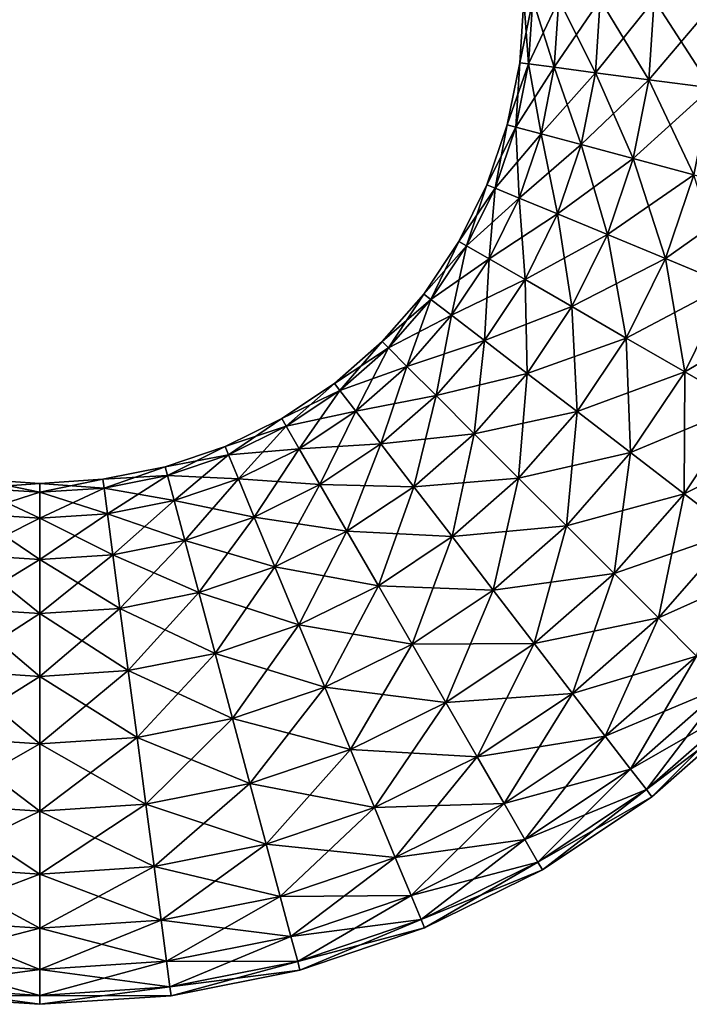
# Model space of a CAD drawing. Header units: metres. Extents: x -1.35 to 1.35, y -1.35 to 1.35.
# Tile 5 of 8: x -0.03 to 0.87, y -1.35 to -0.03. Entities that reach past the tile are written whole.
import ezdxf

# ---------------------------------------------------------------- set-up
doc = ezdxf.new("R2010")
doc.units = ezdxf.units.M
doc.layers.add('SELFTEST', color=7, linetype='CONTINUOUS')

msp = doc.modelspace()

# ---------------------------------------------------------------- linework, layer by layer
at = {"layer": 'SELFTEST'}
for points in [[(0.656263, -0.086398, 0.090587), (0.65, 0), (0.644439, -0.084842)], [(0.644439, -0.084842), (0.65, 0), (0.661926, 0, -0.090587)], [(0.644439, -0.084842), (0.661926, 0, -0.090587), (0.656263, -0.086398, -0.090587)], [(0.656263, -0.086398, 0.090587), (0.661926, 0, 0.090587), (0.65, 0)], [(0.690929, -0.090962, 0.175), (0.661926, 0, 0.090587), (0.656263, -0.086398, 0.090587)], [(0.656263, -0.086398, -0.090587), (0.661926, 0, -0.090587), (0.696891, 0, -0.175)], [(0.656263, -0.086398, -0.090587), (0.696891, 0, -0.175), (0.690929, -0.090962, -0.175)], [(0.690929, -0.090962, 0.175), (0.696891, 0, 0.175), (0.661926, 0, 0.090587)], [(0.746075, -0.098222, 0.247487), (0.696891, 0, 0.175), (0.690929, -0.090962, 0.175)], [(0.690929, -0.090962, -0.175), (0.696891, 0, -0.175), (0.752513, 0, -0.247487)], [(0.690929, -0.090962, -0.175), (0.752513, 0, -0.247487), (0.746075, -0.098222, -0.247487)], [(0.746075, -0.098222, 0.247487), (0.752513, 0, 0.247487), (0.696891, 0, 0.175)], [(0.817942, -0.107684, 0.303109), (0.752513, 0, 0.247487), (0.746075, -0.098222, 0.247487)], [(0.746075, -0.098222, -0.247487), (0.752513, 0, -0.247487), (0.825, 0, -0.303109)], [(0.746075, -0.098222, -0.247487), (0.825, 0, -0.303109), (0.817942, -0.107684, -0.303109)], [(0.817942, -0.107684, 0.303109), (0.825, 0, 0.303109), (0.752513, 0, 0.247487)], [(0.901633, -0.118702, 0.338074), (0.825, 0, 0.303109), (0.817942, -0.107684, 0.303109)], [(0.817942, -0.107684, -0.303109), (0.825, 0, -0.303109), (0.909413, 0, -0.338074)], [(0.817942, -0.107684, -0.303109), (0.909413, 0, -0.338074), (0.901633, -0.118702, -0.338074)], [(0.901633, -0.118702, 0.338074), (0.909413, 0, 0.338074), (0.825, 0, 0.303109)], [(0.639371, -0.171319, 0.090587), (0.644439, -0.084842), (0.627852, -0.168232)], [(0.627852, -0.168232), (0.644439, -0.084842), (0.656263, -0.086398, -0.090587)], [(0.627852, -0.168232), (0.656263, -0.086398, -0.090587), (0.639371, -0.171319, -0.090587)], [(0.639371, -0.171319, 0.090587), (0.656263, -0.086398, 0.090587), (0.644439, -0.084842)], [(0.673145, -0.180369, 0.175), (0.656263, -0.086398, 0.090587), (0.639371, -0.171319, 0.090587)], [(0.639371, -0.171319, -0.090587), (0.656263, -0.086398, -0.090587), (0.690929, -0.090962, -0.175)], [(0.639371, -0.171319, -0.090587), (0.690929, -0.090962, -0.175), (0.673145, -0.180369, -0.175)], [(0.673145, -0.180369, 0.175), (0.690929, -0.090962, 0.175), (0.656263, -0.086398, 0.090587)], [(0.726871, -0.194764, 0.247487), (0.690929, -0.090962, 0.175), (0.673145, -0.180369, 0.175)], [(0.673145, -0.180369, -0.175), (0.690929, -0.090962, -0.175), (0.746075, -0.098222, -0.247487)], [(0.726871, -0.194764, 0.247487), (0.746075, -0.098222, 0.247487), (0.690929, -0.090962, 0.175)], [(0.673145, -0.180369, -0.175), (0.746075, -0.098222, -0.247487), (0.726871, -0.194764, -0.247487)], [(0.796889, -0.213526, 0.303109), (0.746075, -0.098222, 0.247487), (0.726871, -0.194764, 0.247487)], [(0.726871, -0.194764, -0.247487), (0.746075, -0.098222, -0.247487), (0.817942, -0.107684, -0.303109)], [(0.796889, -0.213526, 0.303109), (0.817942, -0.107684, 0.303109), (0.746075, -0.098222, 0.247487)], [(0.726871, -0.194764, -0.247487), (0.817942, -0.107684, -0.303109), (0.796889, -0.213526, -0.303109)], [(0.878426, -0.235373, 0.338074), (0.817942, -0.107684, 0.303109), (0.796889, -0.213526, 0.303109)], [(0.796889, -0.213526, -0.303109), (0.817942, -0.107684, -0.303109), (0.901633, -0.118702, -0.338074)], [(0.796889, -0.213526, -0.303109), (0.901633, -0.118702, -0.338074), (0.878426, -0.235373, -0.338074)], [(0.878426, -0.235373, 0.338074), (0.901633, -0.118702, 0.338074), (0.817942, -0.107684, 0.303109)], [(0.61154, -0.253308, 0.090587), (0.627852, -0.168232), (0.600522, -0.248744)], [(0.600522, -0.248744), (0.627852, -0.168232), (0.639371, -0.171319, -0.090587)], [(0.600522, -0.248744), (0.639371, -0.171319, -0.090587), (0.61154, -0.253308, -0.090587)], [(0.61154, -0.253308, 0.090587), (0.639371, -0.171319, 0.090587), (0.627852, -0.168232)], [(0.643843, -0.266689, 0.175), (0.639371, -0.171319, 0.090587), (0.61154, -0.253308, 0.090587)], [(0.61154, -0.253308, -0.090587), (0.639371, -0.171319, -0.090587), (0.673145, -0.180369, -0.175)], [(0.643843, -0.266689, 0.175), (0.673145, -0.180369, 0.175), (0.639371, -0.171319, 0.090587)], [(0.61154, -0.253308, -0.090587), (0.673145, -0.180369, -0.175), (0.643843, -0.266689, -0.175)], [(0.695231, -0.287974, 0.247487), (0.673145, -0.180369, 0.175), (0.643843, -0.266689, 0.175)], [(0.643843, -0.266689, -0.175), (0.673145, -0.180369, -0.175), (0.726871, -0.194764, -0.247487)], [(0.695231, -0.287974, 0.247487), (0.726871, -0.194764, 0.247487), (0.673145, -0.180369, 0.175)], [(0.643843, -0.266689, -0.175), (0.726871, -0.194764, -0.247487), (0.695231, -0.287974, -0.247487)], [(0.762201, -0.315714, 0.303109), (0.726871, -0.194764, 0.247487), (0.695231, -0.287974, 0.247487)], [(0.695231, -0.287974, -0.247487), (0.726871, -0.194764, -0.247487), (0.796889, -0.213526, -0.303109)], [(0.762201, -0.315714, 0.303109), (0.796889, -0.213526, 0.303109), (0.726871, -0.194764, 0.247487)], [(0.695231, -0.287974, -0.247487), (0.796889, -0.213526, -0.303109), (0.762201, -0.315714, -0.303109)], [(0.840188, -0.348017, 0.338074), (0.796889, -0.213526, 0.303109), (0.762201, -0.315714, 0.303109)], [(0.762201, -0.315714, -0.303109), (0.796889, -0.213526, -0.303109), (0.878426, -0.235373, -0.338074)], [(0.840188, -0.348017, 0.338074), (0.878426, -0.235373, 0.338074), (0.796889, -0.213526, 0.303109)], [(0.762201, -0.315714, -0.303109), (0.878426, -0.235373, -0.338074), (0.840188, -0.348017, -0.338074)], [(0.92388, -0.382683, 0.35), (0.878426, -0.235373, 0.338074), (0.840188, -0.348017, 0.338074)], [(0.840188, -0.348017, -0.338074), (0.878426, -0.235373, -0.338074), (0.965926, -0.258819, -0.35)], [(0.573245, -0.330963, 0.090587), (0.600522, -0.248744), (0.562917, -0.325)], [(0.562917, -0.325), (0.600522, -0.248744), (0.61154, -0.253308, -0.090587)], [(0.573245, -0.330963, 0.090587), (0.61154, -0.253308, 0.090587), (0.600522, -0.248744)], [(0.562917, -0.325), (0.61154, -0.253308, -0.090587), (0.573245, -0.330963, -0.090587)], [(0.603526, -0.348445, 0.175), (0.61154, -0.253308, 0.090587), (0.573245, -0.330963, 0.090587)], [(0.573245, -0.330963, -0.090587), (0.61154, -0.253308, -0.090587), (0.643843, -0.266689, -0.175)], [(0.603526, -0.348445, 0.175), (0.643843, -0.266689, 0.175), (0.61154, -0.253308, 0.090587)], [(0.840188, -0.348017, -0.338074), (0.965926, -0.258819, -0.35), (0.92388, -0.382683, -0.35)], [(0.573245, -0.330963, -0.090587), (0.643843, -0.266689, -0.175), (0.603526, -0.348445, -0.175)], [(0.651695, -0.376256, 0.247487), (0.643843, -0.266689, 0.175), (0.603526, -0.348445, 0.175)], [(0.603526, -0.348445, -0.175), (0.643843, -0.266689, -0.175), (0.695231, -0.287974, -0.247487)], [(0.651695, -0.376256, 0.247487), (0.695231, -0.287974, 0.247487), (0.643843, -0.266689, 0.175)], [(0.603526, -0.348445, -0.175), (0.695231, -0.287974, -0.247487), (0.651695, -0.376256, -0.247487)], [(0.714471, -0.4125, 0.303109), (0.695231, -0.287974, 0.247487), (0.651695, -0.376256, 0.247487)], [(0.651695, -0.376256, -0.247487), (0.695231, -0.287974, -0.247487), (0.762201, -0.315714, -0.303109)], [(0.714471, -0.4125, 0.303109), (0.762201, -0.315714, 0.303109), (0.695231, -0.287974, 0.247487)], [(0.651695, -0.376256, -0.247487), (0.762201, -0.315714, -0.303109), (0.714471, -0.4125, -0.303109)], [(0.787575, -0.454706, 0.338074), (0.762201, -0.315714, 0.303109), (0.714471, -0.4125, 0.303109)], [(0.714471, -0.4125, -0.303109), (0.762201, -0.315714, -0.303109), (0.840188, -0.348017, -0.338074)], [(0.787575, -0.454706, 0.338074), (0.840188, -0.348017, 0.338074), (0.762201, -0.315714, 0.303109)], [(0.525141, -0.402955, 0.090587), (0.562917, -0.325), (0.51568, -0.395695)], [(0.51568, -0.395695), (0.562917, -0.325), (0.573245, -0.330963, -0.090587)], [(0.525141, -0.402955, 0.090587), (0.573245, -0.330963, 0.090587), (0.562917, -0.325)], [(0.51568, -0.395695), (0.573245, -0.330963, -0.090587), (0.525141, -0.402955, -0.090587)], [(0.552881, -0.42424, 0.175), (0.573245, -0.330963, 0.090587), (0.525141, -0.402955, 0.090587)], [(0.525141, -0.402955, -0.090587), (0.573245, -0.330963, -0.090587), (0.603526, -0.348445, -0.175)], [(0.552881, -0.42424, 0.175), (0.603526, -0.348445, 0.175), (0.573245, -0.330963, 0.090587)], [(0.525141, -0.402955, -0.090587), (0.603526, -0.348445, -0.175), (0.552881, -0.42424, -0.175)], [(0.597008, -0.458101, 0.247487), (0.603526, -0.348445, 0.175), (0.552881, -0.42424, 0.175)], [(0.552881, -0.42424, -0.175), (0.603526, -0.348445, -0.175), (0.651695, -0.376256, -0.247487)], [(0.597008, -0.458101, 0.247487), (0.651695, -0.376256, 0.247487), (0.603526, -0.348445, 0.175)], [(0.714471, -0.4125, -0.303109), (0.840188, -0.348017, -0.338074), (0.787575, -0.454706, -0.338074)], [(0.866026, -0.5, 0.35), (0.840188, -0.348017, 0.338074), (0.787575, -0.454706, 0.338074)], [(0.787575, -0.454706, -0.338074), (0.840188, -0.348017, -0.338074), (0.92388, -0.382683, -0.35)], [(0.866026, -0.5, 0.35), (0.92388, -0.382683, 0.35), (0.840188, -0.348017, 0.338074)], [(0.552881, -0.42424, -0.175), (0.651695, -0.376256, -0.247487), (0.597008, -0.458101, -0.247487)], [(0.654517, -0.502228, 0.303109), (0.651695, -0.376256, 0.247487), (0.597008, -0.458101, 0.247487)], [(0.597008, -0.458101, -0.247487), (0.651695, -0.376256, -0.247487), (0.714471, -0.4125, -0.303109)], [(0.654517, -0.502228, 0.303109), (0.714471, -0.4125, 0.303109), (0.651695, -0.376256, 0.247487)], [(0.787575, -0.454706, -0.338074), (0.92388, -0.382683, -0.35), (0.866026, -0.5, -0.35)], [(0.944476, -0.545293, 0.338074), (0.92388, -0.382683, 0.35), (0.866026, -0.5, 0.35)], [(0.866026, -0.5, -0.35), (0.92388, -0.382683, -0.35), (1.007571, -0.417349, -0.338074)], [(0.468052, -0.468052, 0.090587), (0.51568, -0.395695), (0.45962, -0.459619)], [(0.45962, -0.459619), (0.51568, -0.395695), (0.525141, -0.402955, -0.090587)], [(0.468052, -0.468052, 0.090587), (0.525141, -0.402955, 0.090587), (0.51568, -0.395695)], [(0.45962, -0.459619), (0.525141, -0.402955, -0.090587), (0.468053, -0.468052, -0.090587)], [(0.492777, -0.492776, 0.175), (0.525141, -0.402955, 0.090587), (0.468052, -0.468052, 0.090587)], [(0.468053, -0.468052, -0.090587), (0.525141, -0.402955, -0.090587), (0.552881, -0.42424, -0.175)], [(0.492777, -0.492776, 0.175), (0.552881, -0.42424, 0.175), (0.525141, -0.402955, 0.090587)], [(0.597008, -0.458101, -0.247487), (0.714471, -0.4125, -0.303109), (0.654517, -0.502228, -0.303109)], [(0.721486, -0.553616, 0.338074), (0.714471, -0.4125, 0.303109), (0.654517, -0.502228, 0.303109)], [(0.654517, -0.502228, -0.303109), (0.714471, -0.4125, -0.303109), (0.787575, -0.454706, -0.338074)], [(0.721486, -0.553616, 0.338074), (0.787575, -0.454706, 0.338074), (0.714471, -0.4125, 0.303109)], [(0.866026, -0.5, -0.35), (1.007571, -0.417349, -0.338074), (0.944476, -0.545293, -0.338074)], [(0.468053, -0.468052, -0.090587), (0.552881, -0.42424, -0.175), (0.492777, -0.492776, -0.175)], [(0.532107, -0.532107, 0.247487), (0.552881, -0.42424, 0.175), (0.492777, -0.492776, 0.175)], [(0.492777, -0.492776, -0.175), (0.552881, -0.42424, -0.175), (0.597008, -0.458101, -0.247487)], [(0.532107, -0.532107, 0.247487), (0.597008, -0.458101, 0.247487), (0.552881, -0.42424, 0.175)], [(0.402955, -0.525141, 0.090587), (0.45962, -0.459619), (0.395695, -0.51568)], [(0.395695, -0.51568), (0.45962, -0.459619), (0.468053, -0.468052, -0.090587)], [(0.402955, -0.525141, 0.090587), (0.468052, -0.468052, 0.090587), (0.45962, -0.459619)], [(0.492777, -0.492776, -0.175), (0.597008, -0.458101, -0.247487), (0.532107, -0.532107, -0.247487)], [(0.583363, -0.583363, 0.303109), (0.597008, -0.458101, 0.247487), (0.532107, -0.532107, 0.247487)], [(0.532107, -0.532107, -0.247487), (0.597008, -0.458101, -0.247487), (0.654517, -0.502228, -0.303109)], [(0.583363, -0.583363, 0.303109), (0.654517, -0.502228, 0.303109), (0.597008, -0.458101, 0.247487)], [(0.654517, -0.502228, -0.303109), (0.787575, -0.454706, -0.338074), (0.721486, -0.553616, -0.338074)], [(0.793353, -0.608761, 0.35), (0.787575, -0.454706, 0.338074), (0.721486, -0.553616, 0.338074)], [(0.721486, -0.553616, -0.338074), (0.787575, -0.454706, -0.338074), (0.866026, -0.5, -0.35)], [(0.793353, -0.608761, 0.35), (0.866026, -0.5, 0.35), (0.787575, -0.454706, 0.338074)], [(0.395695, -0.51568), (0.468053, -0.468052, -0.090587), (0.402955, -0.525141, -0.090587)], [(0.424241, -0.552881, 0.175), (0.468052, -0.468052, 0.090587), (0.402955, -0.525141, 0.090587)], [(0.402955, -0.525141, -0.090587), (0.468053, -0.468052, -0.090587), (0.492777, -0.492776, -0.175)], [(0.424241, -0.552881, 0.175), (0.492777, -0.492776, 0.175), (0.468052, -0.468052, 0.090587)], [(0.402955, -0.525141, -0.090587), (0.492777, -0.492776, -0.175), (0.424241, -0.552881, -0.175)], [(0.458101, -0.597008, 0.247487), (0.492777, -0.492776, 0.175), (0.424241, -0.552881, 0.175)], [(0.424241, -0.552881, -0.175), (0.492777, -0.492776, -0.175), (0.532107, -0.532107, -0.247487)], [(0.458101, -0.597008, 0.247487), (0.532107, -0.532107, 0.247487), (0.492777, -0.492776, 0.175)], [(0.532107, -0.532107, -0.247487), (0.654517, -0.502228, -0.303109), (0.583363, -0.583363, -0.303109)], [(0.643053, -0.643052, 0.338074), (0.654517, -0.502228, 0.303109), (0.583363, -0.583363, 0.303109)], [(0.583363, -0.583363, -0.303109), (0.654517, -0.502228, -0.303109), (0.721486, -0.553616, -0.338074)], [(0.643053, -0.643052, 0.338074), (0.721486, -0.553616, 0.338074), (0.654517, -0.502228, 0.303109)], [(0.721486, -0.553616, -0.338074), (0.866026, -0.5, -0.35), (0.793353, -0.608761, -0.35)], [(0.865221, -0.663907, 0.338074), (0.866026, -0.5, 0.35), (0.793353, -0.608761, 0.35)], [(0.793353, -0.608761, -0.35), (0.866026, -0.5, -0.35), (0.944476, -0.545293, -0.338074)], [(0.865221, -0.663907, 0.338074), (0.944476, -0.545293, 0.338074), (0.866026, -0.5, 0.35)], [(0.330963, -0.573245, 0.090587), (0.395695, -0.51568), (0.325, -0.562917)], [(0.325, -0.562917), (0.395695, -0.51568), (0.402955, -0.525141, -0.090587)], [(0.330963, -0.573245, 0.090587), (0.402955, -0.525141, 0.090587), (0.395695, -0.51568)], [(0.325, -0.562917), (0.402955, -0.525141, -0.090587), (0.330963, -0.573245, -0.090587)], [(0.348446, -0.603525, 0.175), (0.402955, -0.525141, 0.090587), (0.330963, -0.573245, 0.090587)], [(0.330963, -0.573245, -0.090587), (0.402955, -0.525141, -0.090587), (0.424241, -0.552881, -0.175)], [(0.348446, -0.603525, 0.175), (0.424241, -0.552881, 0.175), (0.402955, -0.525141, 0.090587)], [(0.424241, -0.552881, -0.175), (0.532107, -0.532107, -0.247487), (0.458101, -0.597008, -0.247487)], [(0.502228, -0.654516, 0.303109), (0.532107, -0.532107, 0.247487), (0.458101, -0.597008, 0.247487)], [(0.458101, -0.597008, -0.247487), (0.532107, -0.532107, -0.247487), (0.583363, -0.583363, -0.303109)], [(0.502228, -0.654516, 0.303109), (0.583363, -0.583363, 0.303109), (0.532107, -0.532107, 0.247487)], [(0.330963, -0.573245, -0.090587), (0.424241, -0.552881, -0.175), (0.348446, -0.603525, -0.175)], [(0.376256, -0.651695, 0.247487), (0.424241, -0.552881, 0.175), (0.348446, -0.603525, 0.175)], [(0.348446, -0.603525, -0.175), (0.424241, -0.552881, -0.175), (0.458101, -0.597008, -0.247487)], [(0.376256, -0.651695, 0.247487), (0.458101, -0.597008, 0.247487), (0.424241, -0.552881, 0.175)], [(0.583363, -0.583363, -0.303109), (0.721486, -0.553616, -0.338074), (0.643053, -0.643052, -0.338074)], [(0.707107, -0.707107, 0.35), (0.721486, -0.553616, 0.338074), (0.643053, -0.643052, 0.338074)], [(0.643053, -0.643052, -0.338074), (0.721486, -0.553616, -0.338074), (0.793353, -0.608761, -0.35)], [(0.707107, -0.707107, 0.35), (0.793353, -0.608761, 0.35), (0.721486, -0.553616, 0.338074)], [(0.793353, -0.608761, -0.35), (0.944476, -0.545293, -0.338074), (0.865221, -0.663907, -0.338074)], [(0.93219, -0.715295, 0.303109), (0.944476, -0.545293, 0.338074), (0.865221, -0.663907, 0.338074)], [(0.865221, -0.663907, -0.338074), (0.944476, -0.545293, -0.338074), (1.01758, -0.5875, -0.303109)], [(0.253308, -0.61154, 0.090587), (0.325, -0.562917), (0.248744, -0.600522)], [(0.248744, -0.600522), (0.325, -0.562917), (0.330963, -0.573245, -0.090587)], [(0.253308, -0.61154, 0.090587), (0.330963, -0.573245, 0.090587), (0.325, -0.562917)], [(0.248744, -0.600522), (0.330963, -0.573245, -0.090587), (0.253308, -0.61154, -0.090587)], [(0.266689, -0.643843, 0.175), (0.330963, -0.573245, 0.090587), (0.253308, -0.61154, 0.090587)], [(0.253308, -0.61154, -0.090587), (0.330963, -0.573245, -0.090587), (0.348446, -0.603525, -0.175)], [(0.266689, -0.643843, 0.175), (0.348446, -0.603525, 0.175), (0.330963, -0.573245, 0.090587)], [(0.458101, -0.597008, -0.247487), (0.583363, -0.583363, -0.303109), (0.502228, -0.654516, -0.303109)], [(0.553616, -0.721486, 0.338074), (0.583363, -0.583363, 0.303109), (0.502228, -0.654516, 0.303109)], [(0.502228, -0.654516, -0.303109), (0.583363, -0.583363, -0.303109), (0.643053, -0.643052, -0.338074)], [(0.553616, -0.721486, 0.338074), (0.643053, -0.643052, 0.338074), (0.583363, -0.583363, 0.303109)], [(0.865221, -0.663907, -0.338074), (1.01758, -0.5875, -0.303109), (0.93219, -0.715295, -0.303109)], [(0.171319, -0.639371, 0.090587), (0.248744, -0.600522), (0.168233, -0.627852)], [(0.168233, -0.627852), (0.248744, -0.600522), (0.253308, -0.61154, -0.090587)], [(0.171319, -0.639371, 0.090587), (0.253308, -0.61154, 0.090587), (0.248744, -0.600522)], [(0.253308, -0.61154, -0.090587), (0.348446, -0.603525, -0.175), (0.266689, -0.643843, -0.175)], [(0.287974, -0.695231, 0.247487), (0.348446, -0.603525, 0.175), (0.266689, -0.643843, 0.175)], [(0.266689, -0.643843, -0.175), (0.348446, -0.603525, -0.175), (0.376256, -0.651695, -0.247487)], [(0.287974, -0.695231, 0.247487), (0.376256, -0.651695, 0.247487), (0.348446, -0.603525, 0.175)], [(0.348446, -0.603525, -0.175), (0.458101, -0.597008, -0.247487), (0.376256, -0.651695, -0.247487)], [(0.4125, -0.714471, 0.303109), (0.458101, -0.597008, 0.247487), (0.376256, -0.651695, 0.247487)], [(0.376256, -0.651695, -0.247487), (0.458101, -0.597008, -0.247487), (0.502228, -0.654516, -0.303109)], [(0.4125, -0.714471, 0.303109), (0.502228, -0.654516, 0.303109), (0.458101, -0.597008, 0.247487)], [(0.168233, -0.627852), (0.253308, -0.61154, -0.090587), (0.171319, -0.639371, -0.090587)], [(0.180369, -0.673145, 0.175), (0.253308, -0.61154, 0.090587), (0.171319, -0.639371, 0.090587)], [(0.171319, -0.639371, -0.090587), (0.253308, -0.61154, -0.090587), (0.266689, -0.643843, -0.175)], [(0.180369, -0.673145, 0.175), (0.266689, -0.643843, 0.175), (0.253308, -0.61154, 0.090587)], [(0.643053, -0.643052, -0.338074), (0.793353, -0.608761, -0.35), (0.707107, -0.707107, -0.35)], [(0.771161, -0.771161, 0.338074), (0.793353, -0.608761, 0.35), (0.707107, -0.707107, 0.35)], [(0.707107, -0.707107, -0.35), (0.793353, -0.608761, -0.35), (0.865221, -0.663907, -0.338074)], [(0.771161, -0.771161, 0.338074), (0.865221, -0.663907, 0.338074), (0.793353, -0.608761, 0.35)], [(0.086399, -0.656263, 0.090587), (0.168233, -0.627852), (0.084842, -0.644439)], [(0.084842, -0.644439), (0.168233, -0.627852), (0.171319, -0.639371, -0.090587)], [(0.086399, -0.656263, 0.090587), (0.171319, -0.639371, 0.090587), (0.168233, -0.627852)], [(-0.084842, -0.644439), (0, -0.661926, -0.090587), (-0.086399, -0.656263, -0.090587)], [(-0.086398, -0.656263, 0.090587), (0, -0.65), (-0.084842, -0.644439)], [(-0.084842, -0.644439), (0, -0.65), (0, -0.661926, -0.090587)], [(0, -0.661926, 0.090587), (0.086399, -0.656263, 0.090587), (0.084842, -0.644439)], [(0, -0.661926, 0.090587), (0.084842, -0.644439), (0, -0.65)], [(0, -0.65), (0.084842, -0.644439), (0.086399, -0.656263, -0.090587)], [(0.084842, -0.644439), (0.171319, -0.639371, -0.090587), (0.086399, -0.656263, -0.090587)], [(0.090963, -0.690929, 0.175), (0.171319, -0.639371, 0.090587), (0.086399, -0.656263, 0.090587)], [(0.086399, -0.656263, -0.090587), (0.171319, -0.639371, -0.090587), (0.180369, -0.673145, -0.175)], [(0.090963, -0.690929, 0.175), (0.180369, -0.673145, 0.175), (0.171319, -0.639371, 0.090587)], [(0.171319, -0.639371, -0.090587), (0.266689, -0.643843, -0.175), (0.180369, -0.673145, -0.175)], [(0.194765, -0.726871, 0.247487), (0.266689, -0.643843, 0.175), (0.180369, -0.673145, 0.175)], [(0.180369, -0.673145, -0.175), (0.266689, -0.643843, -0.175), (0.287974, -0.695231, -0.247487)], [(0.194765, -0.726871, 0.247487), (0.287974, -0.695231, 0.247487), (0.266689, -0.643843, 0.175)], [(0.266689, -0.643843, -0.175), (0.376256, -0.651695, -0.247487), (0.287974, -0.695231, -0.247487)], [(0.502228, -0.654516, -0.303109), (0.643053, -0.643052, -0.338074), (0.553616, -0.721486, -0.338074)], [(0.608762, -0.793353, 0.35), (0.643053, -0.643052, 0.338074), (0.553616, -0.721486, 0.338074)], [(0.553616, -0.721486, -0.338074), (0.643053, -0.643052, -0.338074), (0.707107, -0.707107, -0.35)], [(0.608762, -0.793353, 0.35), (0.707107, -0.707107, 0.35), (0.643053, -0.643052, 0.338074)], [(-0.090962, -0.690929, 0.175), (0, -0.661926, 0.090587), (-0.086398, -0.656263, 0.090587)], [(-0.086399, -0.656263, -0.090587), (0, -0.696891, -0.175), (-0.090962, -0.690929, -0.175)], [(-0.086399, -0.656263, -0.090587), (0, -0.661926, -0.090587), (0, -0.696891, -0.175)], [(-0.086398, -0.656263, 0.090587), (0, -0.661926, 0.090587), (0, -0.65)], [(0, -0.65), (0.086399, -0.656263, -0.090587), (0, -0.661926, -0.090587)], [(0, -0.696891, 0.175), (0.090963, -0.690929, 0.175), (0.086399, -0.656263, 0.090587)], [(0, -0.696891, 0.175), (0.086399, -0.656263, 0.090587), (0, -0.661926, 0.090587)], [(0, -0.661926, -0.090587), (0.086399, -0.656263, -0.090587), (0.090963, -0.690929, -0.175)], [(0.086399, -0.656263, -0.090587), (0.180369, -0.673145, -0.175), (0.090963, -0.690929, -0.175)], [(0.315714, -0.762201, 0.303109), (0.376256, -0.651695, 0.247487), (0.287974, -0.695231, 0.247487)], [(0.287974, -0.695231, -0.247487), (0.376256, -0.651695, -0.247487), (0.4125, -0.714471, -0.303109)], [(0.315714, -0.762201, 0.303109), (0.4125, -0.714471, 0.303109), (0.376256, -0.651695, 0.247487)], [(0.376256, -0.651695, -0.247487), (0.502228, -0.654516, -0.303109), (0.4125, -0.714471, -0.303109)], [(0.454707, -0.787575, 0.338074), (0.502228, -0.654516, 0.303109), (0.4125, -0.714471, 0.303109)], [(0.4125, -0.714471, -0.303109), (0.502228, -0.654516, -0.303109), (0.553616, -0.721486, -0.338074)], [(0.454707, -0.787575, 0.338074), (0.553616, -0.721486, 0.338074), (0.502228, -0.654516, 0.303109)], [(-0.090962, -0.690929, 0.175), (0, -0.696891, 0.175), (0, -0.661926, 0.090587)], [(0, -0.661926, -0.090587), (0.090963, -0.690929, -0.175), (0, -0.696891, -0.175)], [(0.098223, -0.746075, 0.247487), (0.180369, -0.673145, 0.175), (0.090963, -0.690929, 0.175)], [(0.090963, -0.690929, -0.175), (0.180369, -0.673145, -0.175), (0.194765, -0.726871, -0.247487)], [(0.098223, -0.746075, 0.247487), (0.194765, -0.726871, 0.247487), (0.180369, -0.673145, 0.175)], [(0.180369, -0.673145, -0.175), (0.287974, -0.695231, -0.247487), (0.194765, -0.726871, -0.247487)], [(0.707107, -0.707107, -0.35), (0.865221, -0.663907, -0.338074), (0.771162, -0.771161, -0.338074)], [(0.830851, -0.83085, 0.303109), (0.865221, -0.663907, 0.338074), (0.771161, -0.771161, 0.338074)], [(0.771162, -0.771161, -0.338074), (0.865221, -0.663907, -0.338074), (0.93219, -0.715295, -0.303109)], [(0.830851, -0.83085, 0.303109), (0.93219, -0.715295, 0.303109), (0.865221, -0.663907, 0.338074)], [(-0.098222, -0.746075, 0.247487), (0, -0.696891, 0.175), (-0.090962, -0.690929, 0.175)], [(-0.090962, -0.690929, -0.175), (0, -0.752513, -0.247487), (-0.098222, -0.746075, -0.247487)], [(-0.098222, -0.746075, 0.247487), (0, -0.752513, 0.247487), (0, -0.696891, 0.175)], [(-0.090962, -0.690929, -0.175), (0, -0.696891, -0.175), (0, -0.752513, -0.247487)], [(0, -0.752513, 0.247487), (0.098223, -0.746075, 0.247487), (0.090963, -0.690929, 0.175)], [(0, -0.752513, 0.247487), (0.090963, -0.690929, 0.175), (0, -0.696891, 0.175)], [(0, -0.696891, -0.175), (0.090963, -0.690929, -0.175), (0.098223, -0.746075, -0.247487)], [(0, -0.696891, -0.175), (0.098223, -0.746075, -0.247487), (0, -0.752513, -0.247487)], [(0.090963, -0.690929, -0.175), (0.194765, -0.726871, -0.247487), (0.098223, -0.746075, -0.247487)], [(0.213526, -0.796889, 0.303109), (0.287974, -0.695231, 0.247487), (0.194765, -0.726871, 0.247487)], [(0.194765, -0.726871, -0.247487), (0.287974, -0.695231, -0.247487), (0.315714, -0.762201, -0.303109)], [(0.213526, -0.796889, 0.303109), (0.315714, -0.762201, 0.303109), (0.287974, -0.695231, 0.247487)], [(0.287974, -0.695231, -0.247487), (0.4125, -0.714471, -0.303109), (0.315714, -0.762201, -0.303109)], [(0.553616, -0.721486, -0.338074), (0.707107, -0.707107, -0.35), (0.608762, -0.793353, -0.35)], [(0.663907, -0.86522, 0.338074), (0.707107, -0.707107, 0.35), (0.608762, -0.793353, 0.35)], [(0.608762, -0.793353, -0.35), (0.707107, -0.707107, -0.35), (0.771162, -0.771161, -0.338074)], [(0.663907, -0.86522, 0.338074), (0.771161, -0.771161, 0.338074), (0.707107, -0.707107, 0.35)], [(0.107684, -0.817942, 0.303109), (0.194765, -0.726871, 0.247487), (0.098223, -0.746075, 0.247487)], [(0.098223, -0.746075, -0.247487), (0.194765, -0.726871, -0.247487), (0.213526, -0.796889, -0.303109)], [(0.107684, -0.817942, 0.303109), (0.213526, -0.796889, 0.303109), (0.194765, -0.726871, 0.247487)], [(0.194765, -0.726871, -0.247487), (0.315714, -0.762201, -0.303109), (0.213526, -0.796889, -0.303109)], [(0.348018, -0.840188, 0.338074), (0.4125, -0.714471, 0.303109), (0.315714, -0.762201, 0.303109)], [(0.315714, -0.762201, -0.303109), (0.4125, -0.714471, -0.303109), (0.454707, -0.787575, -0.338074)], [(0.348018, -0.840188, 0.338074), (0.454707, -0.787575, 0.338074), (0.4125, -0.714471, 0.303109)], [(0.4125, -0.714471, -0.303109), (0.553616, -0.721486, -0.338074), (0.454707, -0.787575, -0.338074)], [(0.5, -0.866025, 0.35), (0.553616, -0.721486, 0.338074), (0.454707, -0.787575, 0.338074)], [(0.454707, -0.787575, -0.338074), (0.553616, -0.721486, -0.338074), (0.608762, -0.793353, -0.35)], [(0.5, -0.866025, 0.35), (0.608762, -0.793353, 0.35), (0.553616, -0.721486, 0.338074)], [(0.771162, -0.771161, -0.338074), (0.93219, -0.715295, -0.303109), (0.830851, -0.83085, -0.303109)], [(0.882107, -0.882106, 0.247487), (0.93219, -0.715295, 0.303109), (0.830851, -0.83085, 0.303109)], [(0.830851, -0.83085, -0.303109), (0.93219, -0.715295, -0.303109), (0.989698, -0.759422, -0.247487)], [(-0.107684, -0.817942, 0.303109), (0, -0.752513, 0.247487), (-0.098222, -0.746075, 0.247487)], [(-0.098222, -0.746075, -0.247487), (0, -0.825, -0.303109), (-0.107684, -0.817942, -0.303109)], [(-0.107684, -0.817942, 0.303109), (0, -0.825, 0.303109), (0, -0.752513, 0.247487)], [(-0.098222, -0.746075, -0.247487), (0, -0.752513, -0.247487), (0, -0.825, -0.303109)], [(0, -0.825, 0.303109), (0.107684, -0.817942, 0.303109), (0.098223, -0.746075, 0.247487)], [(0, -0.825, 0.303109), (0.098223, -0.746075, 0.247487), (0, -0.752513, 0.247487)], [(0, -0.752513, -0.247487), (0.098223, -0.746075, -0.247487), (0.107684, -0.817942, -0.303109)], [(0, -0.752513, -0.247487), (0.107684, -0.817942, -0.303109), (0, -0.825, -0.303109)], [(0.098223, -0.746075, -0.247487), (0.213526, -0.796889, -0.303109), (0.107684, -0.817942, -0.303109)], [(0.235374, -0.878426, 0.338074), (0.315714, -0.762201, 0.303109), (0.213526, -0.796889, 0.303109)], [(0.213526, -0.796889, -0.303109), (0.315714, -0.762201, -0.303109), (0.348018, -0.840188, -0.338074)], [(0.235374, -0.878426, 0.338074), (0.348018, -0.840188, 0.338074), (0.315714, -0.762201, 0.303109)], [(0.315714, -0.762201, -0.303109), (0.454707, -0.787575, -0.338074), (0.348018, -0.840188, -0.338074)], [(0.830851, -0.83085, -0.303109), (0.989698, -0.759422, -0.247487), (0.882107, -0.882106, -0.247487)], [(0.608762, -0.793353, -0.35), (0.771162, -0.771161, -0.338074), (0.663907, -0.865221, -0.338074)], [(0.715295, -0.93219, 0.303109), (0.771161, -0.771161, 0.338074), (0.663907, -0.86522, 0.338074)], [(0.663907, -0.865221, -0.338074), (0.771162, -0.771161, -0.338074), (0.830851, -0.83085, -0.303109)], [(0.715295, -0.93219, 0.303109), (0.830851, -0.83085, 0.303109), (0.771161, -0.771161, 0.338074)], [(0.382684, -0.923879, 0.35), (0.454707, -0.787575, 0.338074), (0.348018, -0.840188, 0.338074)], [(0.348018, -0.840188, -0.338074), (0.454707, -0.787575, -0.338074), (0.5, -0.866025, -0.35)], [(0.382684, -0.923879, 0.35), (0.5, -0.866025, 0.35), (0.454707, -0.787575, 0.338074)], [(0.454707, -0.787575, -0.338074), (0.608762, -0.793353, -0.35), (0.5, -0.866025, -0.35)], [(0.545293, -0.944476, 0.338074), (0.608762, -0.793353, 0.35), (0.5, -0.866025, 0.35)], [(0.5, -0.866025, -0.35), (0.608762, -0.793353, -0.35), (0.663907, -0.865221, -0.338074)], [(0.545293, -0.944476, 0.338074), (0.663907, -0.86522, 0.338074), (0.608762, -0.793353, 0.35)], [(0.118702, -0.901633, 0.338074), (0.213526, -0.796889, 0.303109), (0.107684, -0.817942, 0.303109)], [(0.107684, -0.817942, -0.303109), (0.213526, -0.796889, -0.303109), (0.235374, -0.878426, -0.338074)], [(0.118702, -0.901633, 0.338074), (0.235374, -0.878426, 0.338074), (0.213526, -0.796889, 0.303109)], [(0.213526, -0.796889, -0.303109), (0.348018, -0.840188, -0.338074), (0.235374, -0.878426, -0.338074)], [(-0.118702, -0.901633, 0.338074), (0, -0.825, 0.303109), (-0.107684, -0.817942, 0.303109)], [(-0.107684, -0.817942, -0.303109), (0, -0.909413, -0.338074), (-0.118702, -0.901633, -0.338074)], [(-0.107684, -0.817942, -0.303109), (0, -0.825, -0.303109), (0, -0.909413, -0.338074)], [(0, -0.909413, 0.338074), (0.118702, -0.901633, 0.338074), (0.107684, -0.817942, 0.303109)], [(0, -0.909413, 0.338074), (0.107684, -0.817942, 0.303109), (0, -0.825, 0.303109)], [(0, -0.825, -0.303109), (0.107684, -0.817942, -0.303109), (0.118702, -0.901633, -0.338074)], [(0.107684, -0.817942, -0.303109), (0.235374, -0.878426, -0.338074), (0.118702, -0.901633, -0.338074)], [(-0.118702, -0.901633, 0.338074), (0, -0.909413, 0.338074), (0, -0.825, 0.303109)], [(0, -0.825, -0.303109), (0.118702, -0.901633, -0.338074), (0, -0.909413, -0.338074)], [(0.663907, -0.865221, -0.338074), (0.830851, -0.83085, -0.303109), (0.715295, -0.93219, -0.303109)], [(0.759422, -0.989698, 0.247487), (0.830851, -0.83085, 0.303109), (0.715295, -0.93219, 0.303109)], [(0.715295, -0.93219, -0.303109), (0.830851, -0.83085, -0.303109), (0.882107, -0.882106, -0.247487)], [(0.759422, -0.989698, 0.247487), (0.882107, -0.882106, 0.247487), (0.830851, -0.83085, 0.303109)], [(0.258819, -0.965926, 0.35), (0.348018, -0.840188, 0.338074), (0.235374, -0.878426, 0.338074)], [(0.235374, -0.878426, -0.338074), (0.348018, -0.840188, -0.338074), (0.382684, -0.923879, -0.35)], [(0.258819, -0.965926, 0.35), (0.382684, -0.923879, 0.35), (0.348018, -0.840188, 0.338074)], [(0.348018, -0.840188, -0.338074), (0.5, -0.866025, -0.35), (0.382684, -0.923879, -0.35)], [(0.41735, -1.007571, 0.338074), (0.5, -0.866025, 0.35), (0.382684, -0.923879, 0.35)], [(0.382684, -0.923879, -0.35), (0.5, -0.866025, -0.35), (0.545293, -0.944476, -0.338074)], [(0.41735, -1.007571, 0.338074), (0.545293, -0.944476, 0.338074), (0.5, -0.866025, 0.35)], [(0.5, -0.866025, -0.35), (0.663907, -0.865221, -0.338074), (0.545293, -0.944476, -0.338074)], [(0.5875, -1.01758, 0.303109), (0.663907, -0.86522, 0.338074), (0.545293, -0.944476, 0.338074)], [(0.545293, -0.944476, -0.338074), (0.663907, -0.865221, -0.338074), (0.715295, -0.93219, -0.303109)], [(0.5875, -1.01758, 0.303109), (0.715295, -0.93219, 0.303109), (0.663907, -0.86522, 0.338074)], [(0.130526, -0.991445, 0.35), (0.235374, -0.878426, 0.338074), (0.118702, -0.901633, 0.338074)], [(0.118702, -0.901633, -0.338074), (0.235374, -0.878426, -0.338074), (0.258819, -0.965926, -0.35)], [(0.130526, -0.991445, 0.35), (0.258819, -0.965926, 0.35), (0.235374, -0.878426, 0.338074)], [(0.235374, -0.878426, -0.338074), (0.382684, -0.923879, -0.35), (0.258819, -0.965926, -0.35)], [(0.715295, -0.93219, -0.303109), (0.882107, -0.882106, -0.247487), (0.759422, -0.989698, -0.247487)], [(0.793283, -1.033826, 0.175), (0.882107, -0.882106, 0.247487), (0.759422, -0.989698, 0.247487)], [(0.759422, -0.989698, -0.247487), (0.882107, -0.882106, -0.247487), (0.921437, -0.921437, -0.175)], [(0.793283, -1.033826, 0.175), (0.921437, -0.921437, 0.175), (0.882107, -0.882106, 0.247487)], [(-0.130526, -0.991445, 0.35), (0, -0.909413, 0.338074), (-0.118702, -0.901633, 0.338074)], [(-0.118702, -0.901633, -0.338074), (0, -1, -0.35), (-0.130526, -0.991445, -0.35)], [(-0.130526, -0.991445, 0.35), (0, -1, 0.35), (0, -0.909413, 0.338074)], [(-0.118702, -0.901633, -0.338074), (0, -0.909413, -0.338074), (0, -1, -0.35)], [(0, -1, 0.35), (0.130526, -0.991445, 0.35), (0.118702, -0.901633, 0.338074)], [(0, -1, 0.35), (0.118702, -0.901633, 0.338074), (0, -0.909413, 0.338074)], [(0, -0.909413, -0.338074), (0.118702, -0.901633, -0.338074), (0.130526, -0.991445, -0.35)], [(0, -0.909413, -0.338074), (0.130526, -0.991445, -0.35), (0, -1, -0.35)], [(0.118702, -0.901633, -0.338074), (0.258819, -0.965926, -0.35), (0.130526, -0.991445, -0.35)], [(0.282265, -1.053426, 0.338074), (0.382684, -0.923879, 0.35), (0.258819, -0.965926, 0.35)], [(0.258819, -0.965926, -0.35), (0.382684, -0.923879, -0.35), (0.41735, -1.007571, -0.338074)], [(0.282265, -1.053426, 0.338074), (0.41735, -1.007571, 0.338074), (0.382684, -0.923879, 0.35)], [(0.382684, -0.923879, -0.35), (0.545293, -0.944476, -0.338074), (0.41735, -1.007571, -0.338074)], [(0.759422, -0.989698, -0.247487), (0.921437, -0.921437, -0.175), (0.793283, -1.033826, -0.175)], [(0.814568, -1.061565, 0.090587), (0.921437, -0.921437, 0.175), (0.793283, -1.033826, 0.175)], [(0.793283, -1.033826, -0.175), (0.921437, -0.921437, -0.175), (0.946162, -0.946161, -0.090587)], [(0.814568, -1.061565, 0.090587), (0.946162, -0.946161, 0.090587), (0.921437, -0.921437, 0.175)], [(0.545293, -0.944476, -0.338074), (0.715295, -0.93219, -0.303109), (0.5875, -1.01758, -0.303109)], [(0.623744, -1.080356, 0.247487), (0.715295, -0.93219, 0.303109), (0.5875, -1.01758, 0.303109)], [(0.5875, -1.01758, -0.303109), (0.715295, -0.93219, -0.303109), (0.759422, -0.989698, -0.247487)], [(0.623744, -1.080356, 0.247487), (0.759422, -0.989698, 0.247487), (0.715295, -0.93219, 0.303109)], [(0.449653, -1.085558, 0.303109), (0.545293, -0.944476, 0.338074), (0.41735, -1.007571, 0.338074)], [(0.41735, -1.007571, -0.338074), (0.545293, -0.944476, -0.338074), (0.5875, -1.01758, -0.303109)], [(0.449653, -1.085558, 0.303109), (0.5875, -1.01758, 0.303109), (0.545293, -0.944476, 0.338074)], [(0.793283, -1.033826, -0.175), (0.946162, -0.946161, -0.090587), (0.814568, -1.061565, -0.090587)], [(0.821828, -1.071027), (0.946162, -0.946161, 0.090587), (0.814568, -1.061565, 0.090587)], [(0.814568, -1.061565, -0.090587), (0.946162, -0.946161, -0.090587), (0.954594, -0.954594)], [(0.821828, -1.071027), (0.954594, -0.954594), (0.946162, -0.946161, 0.090587)], [(0.814568, -1.061565, -0.090587), (0.954594, -0.954594), (0.821828, -1.071027)], [(0.14235, -1.081257, 0.338074), (0.258819, -0.965926, 0.35), (0.130526, -0.991445, 0.35)], [(0.130526, -0.991445, -0.35), (0.258819, -0.965926, -0.35), (0.282265, -1.053426, -0.338074)], [(0.14235, -1.081257, 0.338074), (0.282265, -1.053426, 0.338074), (0.258819, -0.965926, 0.35)], [(0.258819, -0.965926, -0.35), (0.41735, -1.007571, -0.338074), (0.282265, -1.053426, -0.338074)], [(-0.14235, -1.081257, 0.338074), (0, -1, 0.35), (-0.130526, -0.991445, 0.35)], [(-0.130526, -0.991445, -0.35), (0, -1.090587, -0.338074), (-0.14235, -1.081257, -0.338074)], [(-0.130526, -0.991445, -0.35), (0, -1, -0.35), (0, -1.090587, -0.338074)], [(0, -1.090587, 0.338074), (0.14235, -1.081257, 0.338074), (0.130526, -0.991445, 0.35)], [(0, -1.090587, 0.338074), (0.130526, -0.991445, 0.35), (0, -1, 0.35)], [(0, -1, -0.35), (0.130526, -0.991445, -0.35), (0.14235, -1.081257, -0.338074)], [(0.130526, -0.991445, -0.35), (0.282265, -1.053426, -0.338074), (0.14235, -1.081257, -0.338074)], [(0.5875, -1.01758, -0.303109), (0.759422, -0.989698, -0.247487), (0.623744, -1.080356, -0.247487)], [(0.651554, -1.128525, 0.175), (0.759422, -0.989698, 0.247487), (0.623744, -1.080356, 0.247487)], [(0.623744, -1.080356, -0.247487), (0.759422, -0.989698, -0.247487), (0.793283, -1.033826, -0.175)], [(0.651554, -1.128525, 0.175), (0.793283, -1.033826, 0.175), (0.759422, -0.989698, 0.247487)], [(-0.14235, -1.081257, 0.338074), (0, -1.090587, 0.338074), (0, -1, 0.35)], [(0, -1, -0.35), (0.14235, -1.081257, -0.338074), (0, -1.090587, -0.338074)], [(0.304113, -1.134963, 0.303109), (0.41735, -1.007571, 0.338074), (0.282265, -1.053426, 0.338074)], [(0.282265, -1.053426, -0.338074), (0.41735, -1.007571, -0.338074), (0.449653, -1.085558, -0.303109)], [(0.304113, -1.134963, 0.303109), (0.449653, -1.085558, 0.303109), (0.41735, -1.007571, 0.338074)], [(0.41735, -1.007571, -0.338074), (0.5875, -1.01758, -0.303109), (0.449653, -1.085558, -0.303109)], [(0.477393, -1.152528, 0.247487), (0.5875, -1.01758, 0.303109), (0.449653, -1.085558, 0.303109)], [(0.449653, -1.085558, -0.303109), (0.5875, -1.01758, -0.303109), (0.623744, -1.080356, -0.247487)], [(0.477393, -1.152528, 0.247487), (0.623744, -1.080356, 0.247487), (0.5875, -1.01758, 0.303109)], [(0.623744, -1.080356, -0.247487), (0.793283, -1.033826, -0.175), (0.651554, -1.128525, -0.175)], [(0.669037, -1.158806, 0.090587), (0.793283, -1.033826, 0.175), (0.651554, -1.128525, 0.175)], [(0.651554, -1.128525, -0.175), (0.793283, -1.033826, -0.175), (0.814568, -1.061565, -0.090587)], [(0.669037, -1.158806, 0.090587), (0.814568, -1.061565, 0.090587), (0.793283, -1.033826, 0.175)], [(0.153369, -1.164948, 0.303109), (0.282265, -1.053426, 0.338074), (0.14235, -1.081257, 0.338074)], [(0.14235, -1.081257, -0.338074), (0.282265, -1.053426, -0.338074), (0.304113, -1.134963, -0.303109)], [(0.153369, -1.164948, 0.303109), (0.304113, -1.134963, 0.303109), (0.282265, -1.053426, 0.338074)], [(0.282265, -1.053426, -0.338074), (0.449653, -1.085558, -0.303109), (0.304113, -1.134963, -0.303109)], [(0.651554, -1.128525, -0.175), (0.814568, -1.061565, -0.090587), (0.669037, -1.158806, -0.090587)], [(0.675, -1.169134), (0.814568, -1.061565, 0.090587), (0.669037, -1.158806, 0.090587)], [(0.669037, -1.158806, -0.090587), (0.814568, -1.061565, -0.090587), (0.821828, -1.071027)], [(0.669037, -1.158806, -0.090587), (0.821828, -1.071027), (0.675, -1.169134)], [(0.675, -1.169134), (0.821828, -1.071027), (0.814568, -1.061565, 0.090587)], [(-0.153368, -1.164948, 0.303109), (0, -1.090587, 0.338074), (-0.14235, -1.081257, 0.338074)], [(-0.14235, -1.081257, -0.338074), (0, -1.175, -0.303109), (-0.153368, -1.164948, -0.303109)], [(-0.14235, -1.081257, -0.338074), (0, -1.090587, -0.338074), (0, -1.175, -0.303109)], [(0, -1.175, 0.303109), (0.153369, -1.164948, 0.303109), (0.14235, -1.081257, 0.338074)], [(0, -1.175, 0.303109), (0.14235, -1.081257, 0.338074), (0, -1.090587, 0.338074)], [(0, -1.090587, -0.338074), (0.14235, -1.081257, -0.338074), (0.153369, -1.164948, -0.303109)], [(0.14235, -1.081257, -0.338074), (0.304113, -1.134963, -0.303109), (0.153369, -1.164948, -0.303109)], [(0.449653, -1.085558, -0.303109), (0.623744, -1.080356, -0.247487), (0.477393, -1.152528, -0.247487)], [(0.498678, -1.203916, 0.175), (0.623744, -1.080356, 0.247487), (0.477393, -1.152528, 0.247487)], [(0.477393, -1.152528, -0.247487), (0.623744, -1.080356, -0.247487), (0.651554, -1.128525, -0.175)], [(0.498678, -1.203916, 0.175), (0.651554, -1.128525, 0.175), (0.623744, -1.080356, 0.247487)], [(-0.153368, -1.164948, 0.303109), (0, -1.175, 0.303109), (0, -1.090587, 0.338074)], [(0, -1.090587, -0.338074), (0.153369, -1.164948, -0.303109), (0, -1.175, -0.303109)], [(0.322874, -1.20498, 0.247487), (0.449653, -1.085558, 0.303109), (0.304113, -1.134963, 0.303109)], [(0.304113, -1.134963, -0.303109), (0.449653, -1.085558, -0.303109), (0.477393, -1.152528, -0.247487)], [(0.322874, -1.20498, 0.247487), (0.477393, -1.152528, 0.247487), (0.449653, -1.085558, 0.303109)], [(0.16283, -1.236815, 0.247487), (0.304113, -1.134963, 0.303109), (0.153369, -1.164948, 0.303109)], [(0.153369, -1.164948, -0.303109), (0.304113, -1.134963, -0.303109), (0.322874, -1.20498, -0.247487)], [(0.16283, -1.236815, 0.247487), (0.322874, -1.20498, 0.247487), (0.304113, -1.134963, 0.303109)], [(0.304113, -1.134963, -0.303109), (0.477393, -1.152528, -0.247487), (0.322874, -1.20498, -0.247487)], [(0.477393, -1.152528, -0.247487), (0.651554, -1.128525, -0.175), (0.498678, -1.203916, -0.175)], [(0.512059, -1.236219, 0.090587), (0.651554, -1.128525, 0.175), (0.498678, -1.203916, 0.175)], [(0.498678, -1.203916, -0.175), (0.651554, -1.128525, -0.175), (0.669037, -1.158806, -0.090587)], [(0.512059, -1.236219, 0.090587), (0.669037, -1.158806, 0.090587), (0.651554, -1.128525, 0.175)], [(0.33727, -1.258706, 0.175), (0.477393, -1.152528, 0.247487), (0.322874, -1.20498, 0.247487)], [(0.322874, -1.20498, -0.247487), (0.477393, -1.152528, -0.247487), (0.498678, -1.203916, -0.175)], [(0.33727, -1.258706, 0.175), (0.498678, -1.203916, 0.175), (0.477393, -1.152528, 0.247487)], [(0.498678, -1.203916, -0.175), (0.669037, -1.158806, -0.090587), (0.512059, -1.236219, -0.090587)], [(0.516623, -1.247237), (0.669037, -1.158806, 0.090587), (0.512059, -1.236219, 0.090587)], [(0.512059, -1.236219, -0.090587), (0.669037, -1.158806, -0.090587), (0.675, -1.169134)], [(0.516623, -1.247237), (0.675, -1.169134), (0.669037, -1.158806, 0.090587)], [(-0.162829, -1.236815, 0.247487), (0, -1.175, 0.303109), (-0.153368, -1.164948, 0.303109)], [(-0.153368, -1.164948, -0.303109), (0, -1.247487, -0.247487), (-0.162829, -1.236815, -0.247487)], [(-0.162829, -1.236815, 0.247487), (0, -1.247487, 0.247487), (0, -1.175, 0.303109)], [(-0.153368, -1.164948, -0.303109), (0, -1.175, -0.303109), (0, -1.247487, -0.247487)], [(0, -1.247487, 0.247487), (0.16283, -1.236815, 0.247487), (0.153369, -1.164948, 0.303109)], [(0, -1.247487, 0.247487), (0.153369, -1.164948, 0.303109), (0, -1.175, 0.303109)], [(0, -1.175, -0.303109), (0.153369, -1.164948, -0.303109), (0.16283, -1.236815, -0.247487)], [(0, -1.175, -0.303109), (0.16283, -1.236815, -0.247487), (0, -1.247487, -0.247487)], [(0.153369, -1.164948, -0.303109), (0.322874, -1.20498, -0.247487), (0.16283, -1.236815, -0.247487)], [(0.512059, -1.236219, -0.090587), (0.675, -1.169134), (0.516623, -1.247237)], [(0.322874, -1.20498, -0.247487), (0.498678, -1.203916, -0.175), (0.33727, -1.258706, -0.175)], [(0.34632, -1.29248, 0.090587), (0.498678, -1.203916, 0.175), (0.33727, -1.258706, 0.175)], [(0.33727, -1.258706, -0.175), (0.498678, -1.203916, -0.175), (0.512059, -1.236219, -0.090587)], [(0.34632, -1.29248, 0.090587), (0.512059, -1.236219, 0.090587), (0.498678, -1.203916, 0.175)], [(0.17009, -1.291961, 0.175), (0.322874, -1.20498, 0.247487), (0.16283, -1.236815, 0.247487)], [(0.16283, -1.236815, -0.247487), (0.322874, -1.20498, -0.247487), (0.33727, -1.258706, -0.175)], [(0.17009, -1.291961, 0.175), (0.33727, -1.258706, 0.175), (0.322874, -1.20498, 0.247487)], [(-0.170089, -1.291961, 0.175), (0, -1.247487, 0.247487), (-0.162829, -1.236815, 0.247487)], [(-0.162829, -1.236815, -0.247487), (0, -1.303109, -0.175), (-0.170089, -1.291961, -0.175)], [(-0.162829, -1.236815, -0.247487), (0, -1.247487, -0.247487), (0, -1.303109, -0.175)], [(0, -1.303109, 0.175), (0.17009, -1.291961, 0.175), (0.16283, -1.236815, 0.247487)], [(0, -1.303109, 0.175), (0.16283, -1.236815, 0.247487), (0, -1.247487, 0.247487)], [(0, -1.247487, -0.247487), (0.16283, -1.236815, -0.247487), (0.17009, -1.291961, -0.175)], [(0.16283, -1.236815, -0.247487), (0.33727, -1.258706, -0.175), (0.17009, -1.291961, -0.175)], [(0.33727, -1.258706, -0.175), (0.512059, -1.236219, -0.090587), (0.34632, -1.29248, -0.090587)], [(0.349406, -1.304), (0.512059, -1.236219, 0.090587), (0.34632, -1.29248, 0.090587)], [(0.34632, -1.29248, -0.090587), (0.512059, -1.236219, -0.090587), (0.516623, -1.247237)], [(0.349406, -1.304), (0.516623, -1.247237), (0.512059, -1.236219, 0.090587)], [(-0.170089, -1.291961, 0.175), (0, -1.303109, 0.175), (0, -1.247487, 0.247487)], [(0, -1.247487, -0.247487), (0.17009, -1.291961, -0.175), (0, -1.303109, -0.175)], [(0.34632, -1.29248, -0.090587), (0.516623, -1.247237), (0.349406, -1.304)], [(0.174654, -1.326627, 0.090587), (0.33727, -1.258706, 0.175), (0.17009, -1.291961, 0.175)], [(0.17009, -1.291961, -0.175), (0.33727, -1.258706, -0.175), (0.34632, -1.29248, -0.090587)], [(0.174654, -1.326627, 0.090587), (0.34632, -1.29248, 0.090587), (0.33727, -1.258706, 0.175)], [(-0.174653, -1.326627, 0.090587), (0, -1.303109, 0.175), (-0.170089, -1.291961, 0.175)], [(-0.170089, -1.291961, -0.175), (0, -1.338074, -0.090587), (-0.174653, -1.326627, -0.090587)], [(-0.170089, -1.291961, -0.175), (0, -1.303109, -0.175), (0, -1.338074, -0.090587)], [(0, -1.338074, 0.090587), (0.174654, -1.326627, 0.090587), (0.17009, -1.291961, 0.175)], [(0, -1.338074, 0.090587), (0.17009, -1.291961, 0.175), (0, -1.303109, 0.175)], [(0, -1.303109, -0.175), (0.17009, -1.291961, -0.175), (0.174654, -1.326627, -0.090587)], [(0.17009, -1.291961, -0.175), (0.34632, -1.29248, -0.090587), (0.174654, -1.326627, -0.090587)], [(0.176211, -1.338451), (0.34632, -1.29248, 0.090587), (0.174654, -1.326627, 0.090587)], [(0.174654, -1.326627, -0.090587), (0.34632, -1.29248, -0.090587), (0.349406, -1.304)], [(0.176211, -1.338451), (0.349406, -1.304), (0.34632, -1.29248, 0.090587)], [(-0.174653, -1.326627, 0.090587), (0, -1.338074, 0.090587), (0, -1.303109, 0.175)], [(0, -1.303109, -0.175), (0.174654, -1.326627, -0.090587), (0, -1.338074, -0.090587)], [(0.174654, -1.326627, -0.090587), (0.349406, -1.304), (0.176211, -1.338451)], [(-0.17621, -1.338451), (0, -1.338074, 0.090587), (-0.174653, -1.326627, 0.090587)], [(-0.174653, -1.326627, -0.090587), (0, -1.35), (-0.17621, -1.338451)], [(-0.174653, -1.326627, -0.090587), (0, -1.338074, -0.090587), (0, -1.35)], [(0, -1.35), (0.176211, -1.338451), (0.174654, -1.326627, 0.090587)], [(0, -1.35), (0.174654, -1.326627, 0.090587), (0, -1.338074, 0.090587)], [(0, -1.338074, -0.090587), (0.174654, -1.326627, -0.090587), (0.176211, -1.338451)], [(-0.17621, -1.338451), (0, -1.35), (0, -1.338074, 0.090587)], [(0, -1.338074, -0.090587), (0.176211, -1.338451), (0, -1.35)]]:
    msp.add_3dface(points, dxfattribs=at)

doc.saveas('drawing.dxf')
